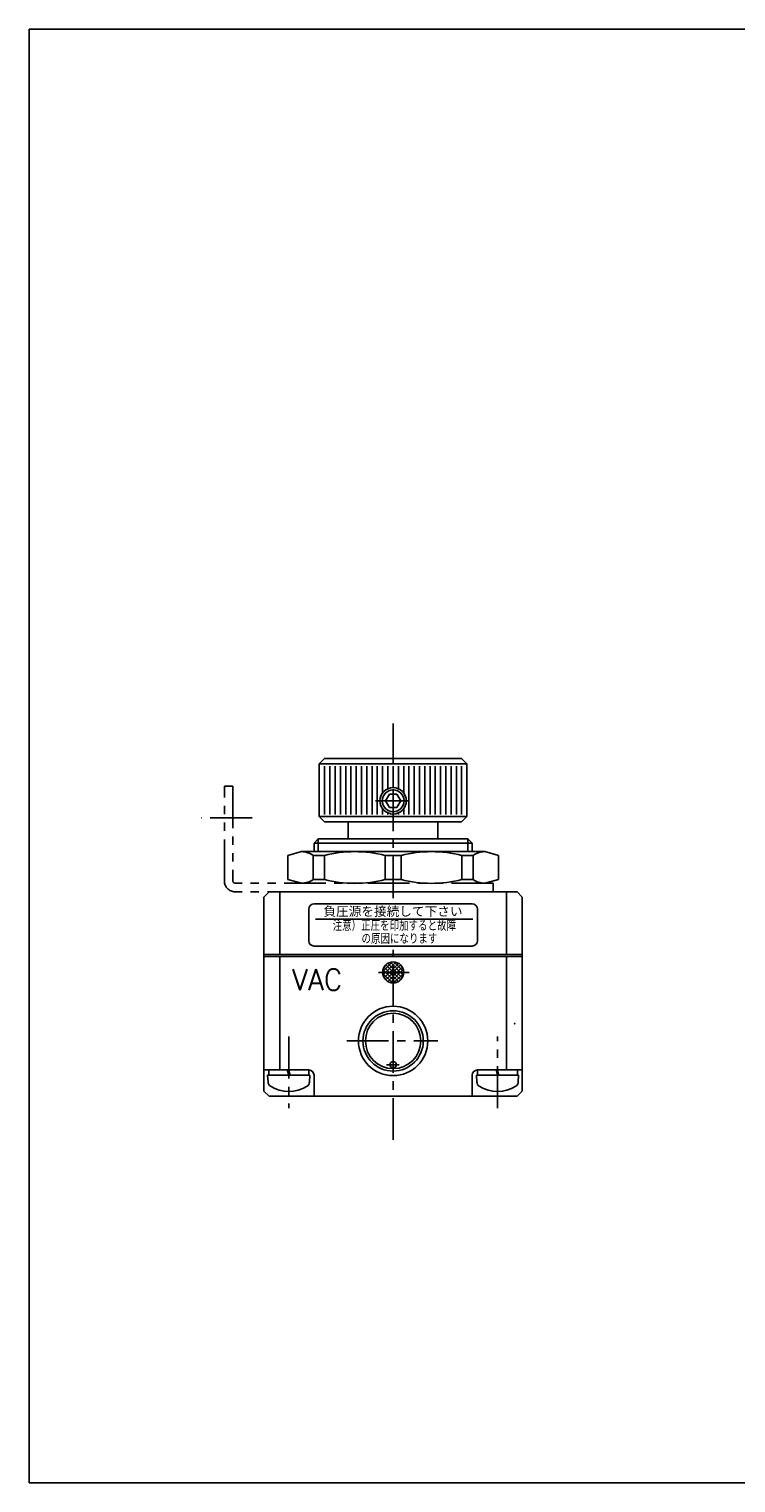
# Model space of a CAD drawing. Header units: millimetres. Extents: x -190 to 204, y -140 to 142.
# Tile 1 of 2: x -190 to -56, y -134 to 142. Entities that reach past the tile are written whole.
import ezdxf
from ezdxf.enums import TextEntityAlignment as Align

# ---------------------------------------------------------------- set-up
doc = ezdxf.new("R2010")
doc.units = ezdxf.units.MM
doc.header["$LTSCALE"] = 0.25
doc.header["$PDSIZE"] = 1
doc.linetypes.add('CENTER', pattern=[50.8, 31.75, -6.35, 6.35, -6.35])
doc.linetypes.add('PHANTOM', pattern=[63.5, 31.75, -6.35, 6.35, -6.35, 6.35, -6.35])
doc.layers.add('Layer0014', color=7, linetype='Continuous')
doc.layers.add('ZUWAKU', color=7, linetype='Continuous')
doc.styles.add('FdaStyle0', font='txt.shx', dxfattribs={"width": 0.8, "bigfont": 'bigfont'})

# ---------------------------------------------------------------- blocks, each defined once
blk = doc.blocks.new('DC_GROUP_RV2-1-2_5')
at = {"color": 4, "linetype": 'Continuous', "lineweight": 25}
for p, q in [((-144.74, -56.92), (-136.74, -56.92)), ((-144.67, -58.22), (-144.74, -56.92)), ((-144.54, -55.92), (-136.94, -55.92)), ((-144.54, -56.92), (-144.54, -55.92)), ((-144.54, -56.92), (-136.94, -56.92)), ((-140.74, -56.92), (-141.01, -55.92)), ((-140.47, -56.92), (-140.74, -55.92)), ((-136.94, -56.92), (-136.94, -55.92)), ((-136.81, -58.22), (-136.74, -56.92))]:
    blk.add_line(p, q, dxfattribs=at)
for centre, radius, start, end in [((-143.67, -58.17), 1, 183, 237.7734), ((-140.74, -53.52), 6.5, 237.7734, 302.2266), ((-137.8, -58.17), 1, 302.2266, 357)]:
    blk.add_arc(centre, radius, start, end, dxfattribs=at)
blk = doc.blocks.new('DC_GROUP_RV2-1-2_6')
at = {"color": 4, "linetype": 'Continuous', "lineweight": 25}
for p, q in [((-105.14, -56.92), (-97.14, -56.92)), ((-105.07, -58.22), (-105.14, -56.92)), ((-104.94, -55.92), (-97.34, -55.92)), ((-104.94, -56.92), (-104.94, -55.92)), ((-104.94, -56.92), (-97.34, -56.92)), ((-101.14, -56.92), (-101.41, -55.92)), ((-100.87, -56.92), (-101.14, -55.92)), ((-97.34, -56.92), (-97.34, -55.92)), ((-97.21, -58.22), (-97.14, -56.92))]:
    blk.add_line(p, q, dxfattribs=at)
for centre, radius, start, end in [((-104.07, -58.17), 1, 183, 237.7734), ((-101.14, -53.52), 6.5, 237.7734, 302.2266), ((-98.21, -58.17), 1, 302.2266, 357)]:
    blk.add_arc(centre, radius, start, end, dxfattribs=at)
blk = doc.blocks.new('DC_GROUP_RV2-1-2_7')
at = {"color": 4, "linetype": 'Continuous', "lineweight": 25}
for p, q in [((-121.66, -3.63), (-122.38, -4.88)), ((-122.38, -4.88), (-121.66, -6.13)), ((-120.22, -3.63), (-121.66, -3.63)), ((-119.5, -4.88), (-120.22, -3.63)), ((-120.22, -6.13), (-119.5, -4.88)), ((-121.66, -6.13), (-120.22, -6.13))]:
    blk.add_line(p, q, dxfattribs=at)
for radius in [2.5, 2.07]:
    blk.add_circle((-120.94, -4.88), radius, dxfattribs=at)
blk = doc.blocks.new('DC_GROUP_RV2-1-2_11')
at = {"color": 4, "linetype": 'Continuous', "lineweight": 25}
for p, q in [((-122.94, -37.29), (-121.06, -35.42)), ((-122.87, -37.94), (-120.42, -35.49)), ((-122.66, -38.43), (-119.92, -35.7)), ((-121.95, -35.7), (-119.22, -38.43)), ((-121.46, -35.49), (-119.01, -37.94)), ((-120.81, -35.42), (-118.94, -37.29)), ((-122.94, -37.54), (-121.06, -39.41)), ((-122.87, -36.9), (-120.42, -39.35)), ((-122.66, -36.4), (-119.92, -39.14)), ((-122.35, -38.83), (-119.52, -36)), ((-122.35, -36), (-119.52, -38.83)), ((-121.95, -39.14), (-119.22, -36.4)), ((-121.46, -39.35), (-119.01, -36.9)), ((-120.81, -39.41), (-118.94, -37.54))]:
    blk.add_line(p, q, dxfattribs=at)
blk = doc.blocks.new('DC_GROUP_RV2-1-2_40')
at = {"color": 4, "linetype": 'Continuous', "lineweight": 25}
for p, q in [((-140.94, -15.22), (-138.32, -14.52)), ((-140.94, -15.22), (-140.94, -19.82)), ((-138.32, -14.52), (-120.94, -14.52)), ((-136.1, -15.22), (-136.1, -19.82)), ((-136.1, -15.22), (-133.98, -15.22)), ((-133.98, -15.22), (-133.98, -19.82)), ((-122.44, -15.22), (-122.44, -19.82)), ((-122.44, -15.22), (-120.94, -15.22)), ((-103.56, -14.52), (-120.94, -14.52)), ((-119.44, -15.22), (-120.94, -15.22)), ((-119.44, -15.22), (-119.44, -19.82)), ((-107.9, -15.22), (-107.9, -19.82)), ((-105.78, -15.22), (-107.9, -15.22)), ((-105.78, -15.22), (-105.78, -19.82)), ((-100.94, -15.22), (-103.56, -14.52)), ((-100.94, -15.22), (-100.94, -19.82)), ((-140.94, -19.82), (-138.32, -20.52)), ((-136.1, -19.82), (-133.98, -19.82)), ((-122.44, -19.82), (-120.94, -19.82)), ((-119.44, -19.82), (-120.94, -19.82)), ((-105.78, -19.82), (-107.9, -19.82)), ((-100.94, -19.82), (-103.56, -20.52))]:
    blk.add_line(p, q, dxfattribs=at)
for centre, radius, start, end in [((-138.52, -19), 4.49, 57.408, 87.408), ((-128.21, -38.15), 23.64, 75.8743, 104.1257), ((-113.67, -38.15), 23.64, 75.8743, 104.1257), ((-103.36, -19), 4.49, 92.592, 122.592), ((-138.52, -16.03), 4.49, 272.592, 302.592), ((-128.21, 3.11), 23.64, 255.8743, 284.1257), ((-113.67, 3.11), 23.64, 255.8743, 284.1257), ((-103.36, -16.03), 4.49, 237.408, 267.408)]:
    blk.add_arc(centre, radius, start, end, dxfattribs=at)

msp = doc.modelspace()

# ---------------------------------------------------------------- linework, layer by layer
at = {"color": 4, "linetype": 'CENTER', "lineweight": 25}
for p, q in [((-120.94, -23.32), (-120.94, 9.81)), ((-124.28, -4.88), (-117.94, -4.88)), ((-120.94, -69.19), (-120.94, -33.13)), ((-123.7, -37.42), (-117.88, -37.42)), ((-140.74, -49.59), (-140.74, -63.16)), ((-101.14, -63.16), (-101.14, -49.59)), ((-129.73, -50.42), (-112.44, -50.42)), ((-122.18, -54.92), (-119.81, -54.92))]:
    msp.add_line(p, q, dxfattribs=at)
at = {"color": 4, "linetype": 'Continuous', "lineweight": 25}
for p, q in [((-134.94, 2.12), (-133.94, 3.12)), ((-133.94, 3.12), (-107.94, 3.12)), ((-107.94, 3.12), (-106.94, 2.12)), ((-134.94, -7.88), (-134.94, 2.12)), ((-134.94, 2.12), (-106.94, 2.12)), ((-133.94, -7.44), (-133.94, 1.68)), ((-132.94, -7.44), (-132.94, 1.68)), ((-132.94, -7.44), (-132.94, 1.68)), ((-132.94, -7.44), (-132.94, 1.68)), ((-131.94, -7.44), (-131.94, 1.68)), ((-130.94, -7.44), (-130.94, 1.68)), ((-129.94, -7.44), (-129.94, 1.68)), ((-128.94, -7.44), (-128.94, 1.68)), ((-127.94, -7.44), (-127.94, 1.68)), ((-126.94, -7.44), (-126.94, 1.68)), ((-125.94, -7.44), (-125.94, 1.68)), ((-124.94, -7.44), (-124.94, 1.68)), ((-123.94, -7.44), (-123.94, 1.68)), ((-122.94, -3.38), (-122.94, 1.68)), ((-121.94, -2.59), (-121.94, 1.68)), ((-120.94, -2.38), (-120.94, 1.68)), ((-119.94, -2.59), (-119.94, 1.68)), ((-118.94, -3.38), (-118.94, 1.68)), ((-117.94, -7.44), (-117.94, 1.68)), ((-116.94, -7.44), (-116.94, 1.68)), ((-115.94, -7.44), (-115.94, 1.68)), ((-114.94, -7.44), (-114.94, 1.68)), ((-113.94, -7.44), (-113.94, 1.68)), ((-112.94, -7.44), (-112.94, 1.68)), ((-111.94, -7.44), (-111.94, 1.68)), ((-110.94, -7.44), (-110.94, 1.68)), ((-109.94, -7.44), (-109.94, 1.68)), ((-108.94, -7.44), (-108.94, 1.68)), ((-107.94, -7.44), (-107.94, 1.68)), ((-107.94, -7.44), (-107.94, 1.68)), ((-107.94, -7.44), (-107.94, 1.68)), ((-106.94, -7.88), (-106.94, 2.12)), ((-134.94, -7.88), (-133.94, -8.88)), ((-106.94, -7.88), (-134.94, -7.88)), ((-122.94, -7.44), (-122.94, -6.38)), ((-121.94, -7.44), (-121.94, -7.17)), ((-119.94, -7.44), (-119.94, -7.17)), ((-118.94, -7.44), (-118.94, -6.38)), ((-106.94, -7.88), (-107.94, -8.88)), ((-120.94, -8.88), (-133.94, -8.88)), ((-129.44, -12.08), (-129.44, -8.88)), ((-120.94, -8.88), (-107.94, -8.88)), ((-112.44, -12.08), (-112.44, -8.88)), ((-135.13, -12.08), (-135.94, -12.89)), ((-135.94, -14.52), (-135.94, -12.89)), ((-105.94, -12.89), (-135.94, -12.89)), ((-135.13, -14.52), (-135.13, -12.08)), ((-135.13, -12.08), (-106.75, -12.08)), ((-106.75, -14.52), (-106.75, -12.08)), ((-106.75, -12.08), (-105.94, -12.89)), ((-105.94, -14.52), (-105.94, -12.89)), ((-145.44, -23.12), (-144.44, -22.12)), ((-145.44, -23.12), (-145.44, -34.52)), ((-143.44, -22.12), (-97.44, -22.12)), ((-142.44, -22.12), (-142.44, -34.02)), ((-105.94, -24.42), (-135.94, -24.42)), ((-97.44, -22.12), (-101.94, -22.12)), ((-99.44, -22.12), (-99.44, -34.02)), ((-96.44, -23.12), (-97.44, -22.12)), ((-96.44, -23.12), (-96.44, -34.12)), ((-136.94, -25.42), (-136.94, -31.42)), ((-135.68, -27.31), (-105.84, -27.31)), ((-104.94, -25.42), (-104.94, -31.42)), ((-135.94, -32.42), (-105.94, -32.42)), ((-145.44, -33.52), (-145.44, -59.92)), ((-120.94, -34.02), (-145.44, -34.02)), ((-120.94, -34.02), (-145.44, -34.02)), ((-120.94, -34.42), (-145.44, -34.42)), ((-120.94, -34.42), (-145.44, -34.42)), ((-142.44, -55.92), (-142.44, -34.42)), ((-96.44, -34.02), (-120.94, -34.02)), ((-96.44, -34.02), (-120.94, -34.02)), ((-96.44, -34.42), (-120.94, -34.42)), ((-99.44, -55.92), (-99.44, -34.42)), ((-96.44, -33.52), (-96.44, -59.92)), ((-96.44, -34.02), (-96.44, -34.42)), ((-145.44, -55.92), (-136.94, -55.92)), ((-135.94, -56.92), (-135.94, -60.7)), ((-105.94, -56.92), (-105.94, -60.92)), ((-96.44, -55.92), (-104.94, -55.92)), ((-144.44, -60.92), (-145.44, -59.92)), ((-97.44, -60.92), (-96.44, -59.92)), ((-97.44, -60.92), (-144.44, -60.92))]:
    msp.add_line(p, q, dxfattribs=at)
for centre, radius in [((-120.94, -37.42), 2), ((-120.94, -50.42), 6.58), ((-120.94, -50.42), 5.72), ((-120.94, -50.42), 5.25), ((-120.94, -54.92), 0.6)]:
    msp.add_circle(centre, radius, dxfattribs=at)
for centre, start, end in [((-135.94, -25.42), 90, 180), ((-105.94, -25.42), 0, 90), ((-135.94, -31.42), 180, 270), ((-105.94, -31.42), 270, 0), ((-136.94, -56.92), 0, 90), ((-104.94, -56.92), 90, 180)]:
    msp.add_arc(centre, 1, start, end, dxfattribs=at)
at = {"color": 4, "linetype": 'Continuous'}
for p in [(-119.16, -28.48), (-97.88, -47.16)]:
    msp.add_point(p, dxfattribs=at)
at = {"layer": 'Layer0014', "color": 4, "linetype": 'PHANTOM', "lineweight": 25}
for p, q in [((-152.94, -20.12), (-152.94, -2.12)), ((-151.34, -2.12), (-152.94, -2.12)), ((-151.34, -2.12), (-151.34, -20.02)), ((-101.94, -20.52), (-150.84, -20.52)), ((-101.94, -20.52), (-101.94, -22.12)), ((-101.94, -22.12), (-150.94, -22.12))]:
    msp.add_line(p, q, dxfattribs=at)
at = {"layer": 'Layer0014', "color": 4, "linetype": 'CENTER', "lineweight": 25}
msp.add_line((-147.7, -8.12), (-157.3, -8.12), dxfattribs=at)
at = {"layer": 'Layer0014', "color": 4, "linetype": 'PHANTOM', "lineweight": 25}
for centre, radius in [((-150.94, -20.12), 2), ((-150.84, -20.02), 0.5)]:
    msp.add_arc(centre, radius, 180, 270, dxfattribs=at)
at = {"layer": 'ZUWAKU', "color": 5, "linetype": 'Continuous', "lineweight": 25}
for p, q in [((198, 141.5), (-190, 141.5)), ((-190, -134.25), (-190, 141.5)), ((204, -134.25), (-190, -134.25))]:
    msp.add_line(p, q, dxfattribs=at)

# ---------------------------------------------------------------- block references
at = {"linetype": 'Continuous'}
for name in ['DC_GROUP_RV2-1-2_7', 'DC_GROUP_RV2-1-2_40', 'DC_GROUP_RV2-1-2_11', 'DC_GROUP_RV2-1-2_5', 'DC_GROUP_RV2-1-2_6']:
    msp.add_blockref(name, (0, 0), dxfattribs=at)

# ---------------------------------------------------------------- texts
at = {"color": 4, "style": 'FdaStyle0'}
msp.add_text('負圧源を接続して下さい', height=2, dxfattribs=at).set_placement((-134.17, -26.91), (-107.77, -26.91), align=Align.FIT)
for s, height, width, p, p2 in [('注意）正圧を印加すると故障', 2, 0.75, (-132.41, -29.55), (-109.01, -29.55)), ('\u3000\u3000\u3000の原因になります', 2, 0.75, (-132.34, -32.02), (-112.54, -32.02)), ('VAC', 4, 0.8, (-140.16, -40.81), (-130.56, -40.81))]:
    msp.add_text(s, height=height, dxfattribs=dict(at, width=width)).set_placement(p, p2, align=Align.FIT)

doc.saveas('drawing.dxf')
